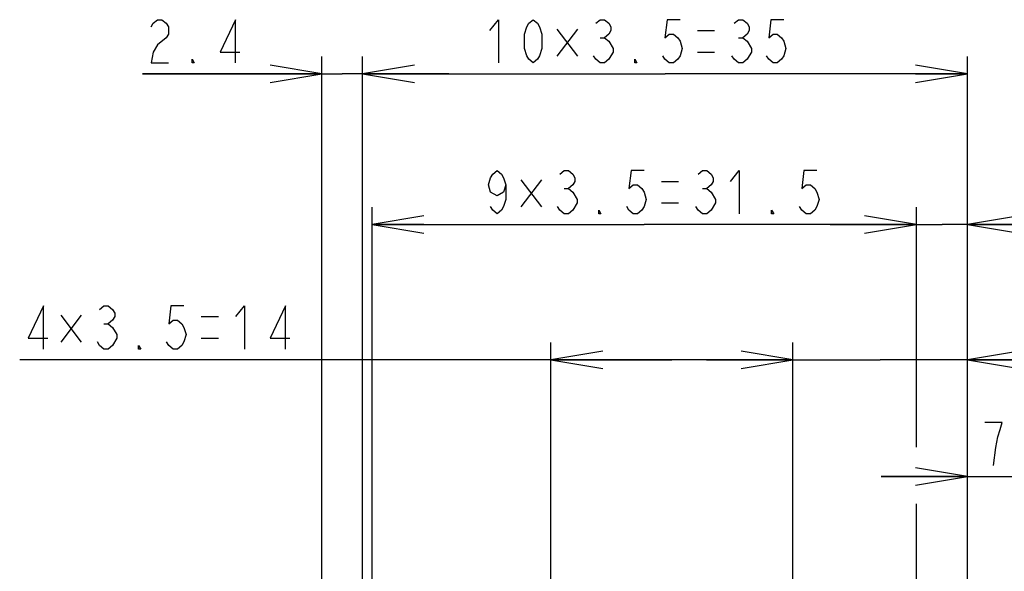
# Model space of a CAD drawing. Extents: x 38 to 410, y 13 to 287.
# Tile 12 of 15: x 218 to 275, y 132 to 163. Entities that reach past the tile are written whole.
import ezdxf

# ---------------------------------------------------------------- set-up
doc = ezdxf.new("R2010")
doc.units = 0
doc.header["$LTSCALE"] = 23.1
doc.layers.get('0').update_dxf_attribs({"linetype": 'CONTINUOUS'})
doc.layers.add('ALL_DIM', color=7, linetype='CONTINUOUS')
doc.dimstyles.get("Standard").update_dxf_attribs({"dimtxt": 2.5, "dimasz": 2.5, "dimexe": 1.25, "dimexo": 0.625, "dimtad": 1, "dimcen": 2.5, "dimazin": 3, "dimtfac": 1, "dimtmove": 0, "dimatfit": 3})

# ---------------------------------------------------------------- blocks, each defined once
blk = doc.blocks.new('_OPEN')
at = {"color": 0, "linetype": 'BYBLOCK'}
for p, q in [((0, 0), (-1, 0.167)), ((-1, -0.167), (0, 0)), ((-1, 0), (0, 0))]:
    blk.add_line(p, q, dxfattribs=at)
blk = doc.blocks.new('*D24')
at = {"layer": 'ALL_DIM', "color": 2, "linetype": 'CONTINUOUS'}
for p, q in [((273.158, 91.446), (273.158, 137.991)), ((280.528, 91.446), (280.528, 137.991)), ((273.158, 136.991), (268.158, 136.991)), ((268.158, 136.991), (276.843, 136.991)), ((285.528, 136.991), (276.843, 136.991)), ((280.528, 136.991), (285.528, 136.991))]:
    blk.add_line(p, q, dxfattribs=at)
at = {"layer": 'ALL_DIM', "color": 2, "linetype": 'CONTINUOUS', "xscale": 3, "yscale": 3, "zscale": 3}
blk.add_blockref('_OPEN', (273.158, 136.991), dxfattribs=at)
at = {"layer": 'ALL_DIM', "color": 2, "linetype": 'CONTINUOUS', "xscale": 3, "yscale": 3, "zscale": 3, "rotation": 180}
blk.add_blockref('_OPEN', (280.528, 136.991), dxfattribs=at)
blk = doc.blocks.new('*D25')
at = {"layer": 'ALL_DIM', "color": 2, "linetype": 'CONTINUOUS'}
for p, q in [((238.708, 101.646), (238.708, 152.565)), ((270.208, 138.678), (270.208, 152.565)), ((238.708, 151.565), (254.458, 151.565)), ((270.208, 151.565), (254.458, 151.565)), ((270.208, 101.646), (270.208, 135.413))]:
    blk.add_line(p, q, dxfattribs=at)
at = {"layer": 'ALL_DIM', "color": 2, "linetype": 'CONTINUOUS', "xscale": 3, "yscale": 3, "zscale": 3, "rotation": 180}
blk.add_blockref('_OPEN', (238.708, 151.565), dxfattribs=at)
at = {"layer": 'ALL_DIM', "color": 2, "linetype": 'CONTINUOUS', "xscale": 3, "yscale": 3, "zscale": 3}
blk.add_blockref('_OPEN', (270.208, 151.565), dxfattribs=at)
blk = doc.blocks.new('*D26')
at = {"layer": 'ALL_DIM', "color": 2, "linetype": 'CONTINUOUS'}
for p, q in [((270.208, 140.052), (270.208, 152.565)), ((273.158, 91.446), (273.158, 152.565)), ((270.208, 151.565), (265.208, 151.565)), ((265.208, 151.565), (271.683, 151.565)), ((281.009, 151.565), (271.683, 151.565)), ((273.158, 151.565), (281.009, 151.565))]:
    blk.add_line(p, q, dxfattribs=at)
at = {"layer": 'ALL_DIM', "color": 2, "linetype": 'CONTINUOUS', "xscale": 3, "yscale": 3, "zscale": 3}
blk.add_blockref('_OPEN', (270.208, 151.565), dxfattribs=at)
at = {"layer": 'ALL_DIM', "color": 2, "linetype": 'CONTINUOUS', "xscale": 3, "yscale": 3, "zscale": 3, "rotation": 180}
blk.add_blockref('_OPEN', (273.158, 151.565), dxfattribs=at)
blk = doc.blocks.new('*D27')
at = {"layer": 'ALL_DIM', "color": 2, "linetype": 'CONTINUOUS'}
for p, q in [((238.158, 91.446), (238.158, 161.293)), ((273.158, 91.446), (273.158, 161.293)), ((238.158, 160.293), (255.658, 160.293)), ((273.158, 160.293), (255.658, 160.293))]:
    blk.add_line(p, q, dxfattribs=at)
at = {"layer": 'ALL_DIM', "color": 2, "linetype": 'CONTINUOUS', "xscale": 3, "yscale": 3, "zscale": 3, "rotation": 180}
blk.add_blockref('_OPEN', (238.158, 160.293), dxfattribs=at)
at = {"layer": 'ALL_DIM', "color": 2, "linetype": 'CONTINUOUS', "xscale": 3, "yscale": 3, "zscale": 3}
blk.add_blockref('_OPEN', (273.158, 160.293), dxfattribs=at)
blk = doc.blocks.new('*D28')
at = {"layer": 'ALL_DIM', "color": 2, "linetype": 'CONTINUOUS'}
for p, q in [((235.808, 64.189), (235.808, 161.293)), ((238.158, 91.446), (238.158, 161.293)), ((235.808, 160.293), (225.426, 160.293)), ((225.426, 160.293), (236.983, 160.293)), ((243.158, 160.293), (236.983, 160.293)), ((238.158, 160.293), (243.158, 160.293))]:
    blk.add_line(p, q, dxfattribs=at)
at = {"layer": 'ALL_DIM', "color": 2, "linetype": 'CONTINUOUS', "xscale": 3, "yscale": 3, "zscale": 3}
blk.add_blockref('_OPEN', (235.808, 160.293), dxfattribs=at)
at = {"layer": 'ALL_DIM', "color": 2, "linetype": 'CONTINUOUS', "xscale": 3, "yscale": 3, "zscale": 3, "rotation": 180}
blk.add_blockref('_OPEN', (238.158, 160.293), dxfattribs=at)
blk = doc.blocks.new('*D29')
at = {"layer": 'ALL_DIM', "color": 2, "linetype": 'CONTINUOUS'}
for p, q in [((249.058, 111.846), (249.058, 144.737)), ((263.058, 111.846), (263.058, 144.737)), ((256.058, 143.737), (218.324, 143.737)), ((249.058, 143.737), (256.058, 143.737)), ((263.058, 143.737), (256.058, 143.737))]:
    blk.add_line(p, q, dxfattribs=at)
at = {"layer": 'ALL_DIM', "color": 2, "linetype": 'CONTINUOUS', "xscale": 3, "yscale": 3, "zscale": 3, "rotation": 180}
blk.add_blockref('_OPEN', (249.058, 143.737), dxfattribs=at)
at = {"layer": 'ALL_DIM', "color": 2, "linetype": 'CONTINUOUS', "xscale": 3, "yscale": 3, "zscale": 3}
blk.add_blockref('_OPEN', (263.058, 143.737), dxfattribs=at)
blk = doc.blocks.new('*D30')
at = {"layer": 'ALL_DIM', "color": 2, "linetype": 'CONTINUOUS'}
for p, q in [((263.058, 111.846), (263.058, 144.737)), ((273.158, 91.446), (273.158, 144.737)), ((263.058, 143.737), (258.058, 143.737)), ((258.058, 143.737), (268.108, 143.737)), ((285.383, 143.737), (268.108, 143.737)), ((273.158, 143.737), (285.383, 143.737))]:
    blk.add_line(p, q, dxfattribs=at)
at = {"layer": 'ALL_DIM', "color": 2, "linetype": 'CONTINUOUS', "xscale": 3, "yscale": 3, "zscale": 3}
blk.add_blockref('_OPEN', (263.058, 143.737), dxfattribs=at)
at = {"layer": 'ALL_DIM', "color": 2, "linetype": 'CONTINUOUS', "xscale": 3, "yscale": 3, "zscale": 3, "rotation": 180}
blk.add_blockref('_OPEN', (273.158, 143.737), dxfattribs=at)

msp = doc.modelspace()

# ---------------------------------------------------------------- linework, layer by layer
at = {"layer": 'ALL_DIM', "color": 2, "linetype": 'CONTINUOUS'}
for p, q in [((250.592, 162.871), (249.405, 161.308)), ((249.405, 162.871), (250.592, 161.308)), ((251.905, 162.376), (252.155, 162.376)), ((257.53, 162.793), (258.53, 162.793)), ((259.905, 162.376), (260.155, 162.376)), ((257.53, 161.543), (258.53, 161.543)), ((248.509, 154.143), (247.321, 152.581)), ((247.321, 154.143), (248.509, 152.581)), ((255.446, 154.065), (256.446, 154.065)), ((249.821, 153.648), (250.071, 153.648)), ((257.821, 153.648), (258.071, 153.648)), ((255.446, 152.815), (256.446, 152.815)), ((221.887, 146.315), (220.699, 144.753)), ((220.699, 146.315), (221.887, 144.753)), ((228.824, 146.237), (229.824, 146.237)), ((223.199, 145.82), (223.449, 145.82)), ((228.824, 144.987), (229.824, 144.987))]:
    msp.add_line(p, q, dxfattribs=at)
for points in [[(225.926, 163.001), (226.051, 163.209), (226.301, 163.418), (226.551, 163.418), (226.801, 163.209), (226.926, 163.001), (226.926, 162.584), (226.801, 162.376)], [(230.801, 160.918), (230.801, 163.418), (229.926, 161.543), (231.051, 161.543)], [(245.53, 162.793), (246.03, 163.418), (246.03, 160.918)], [(248.03, 160.918), (247.78, 161.126), (247.655, 161.334), (247.53, 161.751), (247.53, 162.584), (247.655, 163.001), (247.78, 163.209), (248.03, 163.418), (248.28, 163.209), (248.405, 163.001), (248.53, 162.584), (248.53, 161.751), (248.405, 161.334), (248.28, 161.126), (248.03, 160.918)], [(251.655, 163.209), (251.905, 163.418), (252.155, 163.418), (252.405, 163.209), (252.53, 163.001), (252.53, 162.793), (252.405, 162.584), (252.155, 162.376), (252.405, 162.168), (252.655, 161.751)], [(256.53, 163.418), (255.78, 163.418), (255.655, 162.376), (255.905, 162.584), (256.155, 162.584), (256.405, 162.376), (256.53, 162.168), (256.655, 161.751), (256.53, 161.334), (256.405, 161.126), (256.155, 160.918), (255.905, 160.918), (255.655, 161.126), (255.53, 161.334)], [(259.655, 163.209), (259.905, 163.418), (260.155, 163.418), (260.405, 163.209), (260.53, 163.001), (260.53, 162.793), (260.405, 162.584), (260.155, 162.376), (260.405, 162.168)], [(262.53, 163.418), (261.78, 163.418), (261.655, 162.376), (261.905, 162.584), (262.155, 162.584), (262.405, 162.376), (262.53, 162.168), (262.655, 161.751), (262.53, 161.334), (262.405, 161.126), (262.155, 160.918), (261.905, 160.918), (261.655, 161.126), (261.53, 161.334)], [(226.801, 162.376), (226.301, 161.959), (226.051, 161.543), (225.926, 160.918), (226.926, 160.918)], [(260.405, 162.168), (260.655, 161.751), (260.655, 161.543), (260.53, 161.334), (260.405, 161.126), (260.155, 160.918), (259.905, 160.918), (259.655, 161.126), (259.53, 161.334)], [(252.655, 161.751), (252.655, 161.543), (252.53, 161.334), (252.405, 161.126), (252.155, 160.918), (251.905, 160.918), (251.655, 161.126), (251.53, 161.334)], [(228.426, 160.918), (228.301, 160.918), (228.301, 161.126), (228.426, 160.918)], [(254.03, 160.918), (253.905, 160.918), (253.905, 161.126), (254.03, 160.918)], [(246.446, 153.857), (246.321, 153.44), (245.946, 153.232), (245.571, 153.44), (245.446, 153.857), (245.571, 154.273), (245.696, 154.482), (245.946, 154.69), (246.196, 154.482), (246.321, 154.273), (246.446, 153.857), (246.446, 153.023), (246.321, 152.607), (246.196, 152.398), (245.946, 152.19), (245.696, 152.398), (245.571, 152.607)], [(249.571, 154.482), (249.821, 154.69), (250.071, 154.69), (250.321, 154.482), (250.446, 154.273), (250.446, 154.065), (250.321, 153.857), (250.071, 153.648), (250.321, 153.44)], [(254.446, 154.69), (253.696, 154.69), (253.571, 153.648), (253.821, 153.857), (254.071, 153.857), (254.321, 153.648), (254.446, 153.44), (254.571, 153.023), (254.446, 152.607), (254.321, 152.398), (254.071, 152.19), (253.821, 152.19), (253.571, 152.398), (253.446, 152.607)], [(257.571, 154.482), (257.821, 154.69), (258.071, 154.69), (258.321, 154.482), (258.446, 154.273), (258.446, 154.065), (258.321, 153.857), (258.071, 153.648), (258.321, 153.44)], [(259.446, 154.065), (259.946, 154.69), (259.946, 152.19)], [(264.446, 154.69), (263.696, 154.69), (263.571, 153.648), (263.821, 153.857), (264.071, 153.857), (264.321, 153.648), (264.446, 153.44), (264.571, 153.023), (264.446, 152.607), (264.321, 152.398), (264.071, 152.19), (263.821, 152.19), (263.571, 152.398), (263.446, 152.607)], [(250.321, 153.44), (250.571, 153.023), (250.571, 152.815)], [(258.321, 153.44), (258.571, 153.023), (258.571, 152.815)], [(250.571, 152.815), (250.321, 152.398), (250.071, 152.19), (249.821, 152.19), (249.571, 152.398), (249.446, 152.607)], [(258.571, 152.815), (258.321, 152.398), (258.071, 152.19), (257.821, 152.19), (257.571, 152.398), (257.446, 152.607)], [(251.946, 152.19), (251.821, 152.19), (251.821, 152.398), (251.946, 152.19)], [(261.946, 152.19), (261.821, 152.19), (261.821, 152.398), (261.946, 152.19)], [(219.699, 144.362), (219.699, 146.862), (218.824, 144.987), (219.949, 144.987)], [(222.949, 146.654), (223.199, 146.862), (223.449, 146.862), (223.699, 146.654), (223.824, 146.445), (223.824, 146.237), (223.699, 146.029), (223.449, 145.82), (223.699, 145.612)], [(227.824, 146.862), (227.074, 146.862), (226.949, 145.82), (227.199, 146.029), (227.449, 146.029), (227.699, 145.82), (227.824, 145.612), (227.949, 145.195), (227.824, 144.779), (227.699, 144.57), (227.449, 144.362), (227.199, 144.362), (226.949, 144.57), (226.824, 144.779)], [(230.824, 146.237), (231.324, 146.862), (231.324, 144.362)], [(233.699, 144.362), (233.699, 146.862), (232.824, 144.987), (233.949, 144.987)], [(223.699, 145.612), (223.949, 145.195), (223.949, 144.987)], [(223.949, 144.987), (223.699, 144.57), (223.449, 144.362), (223.199, 144.362), (222.949, 144.57), (222.824, 144.779)], [(225.324, 144.362), (225.199, 144.362), (225.199, 144.57), (225.324, 144.362)], [(274.665, 137.616), (274.79, 138.657), (274.915, 139.282), (275.04, 139.699), (275.165, 140.116), (274.165, 140.116)]]:
    msp.add_lwpolyline(points, dxfattribs=at)

# ---------------------------------------------------------------- dimensions: what is measured, and where the dimension line sits
for base, p1, p2, picture, middle in [((235.808, 160.293), (238.158, 91.446), (235.808, 64.189), '*D28', (225.426, 160.918)), ((238.158, 160.293), (273.158, 91.446), (238.158, 91.446), '*D27', (245.03, 160.918)), ((238.708, 151.565), (270.208, 101.646), (238.708, 101.646), '*D25', (244.946, 152.19)), ((270.208, 151.565), (273.158, 91.446), (270.208, 140.052), '*D26', (279.009, 152.19)), ((249.058, 143.737), (263.058, 111.846), (249.058, 111.846), '*D29', (218.324, 144.362)), ((273.158, 136.991), (280.528, 91.446), (273.158, 91.446), '*D24', (273.665, 137.616))]:
    dim = msp.add_linear_dim(base=base, p1=p1, p2=p2, angle=180, dimstyle='Standard', dxfattribs=at)
    dim.commit()
    dim.dimension.update_dxf_attribs({"geometry": picture, "text_midpoint": middle, "dimtype": 128})
dim = msp.add_linear_dim(base=(273.158, 143.737), p1=(263.058, 111.846), p2=(273.158, 91.446), dimstyle='Standard', dxfattribs=at)
dim.commit()
dim.dimension.update_dxf_attribs({"geometry": '*D30', "text_midpoint": (277.383, 144.362), "dimtype": 128})

doc.saveas('drawing.dxf')
